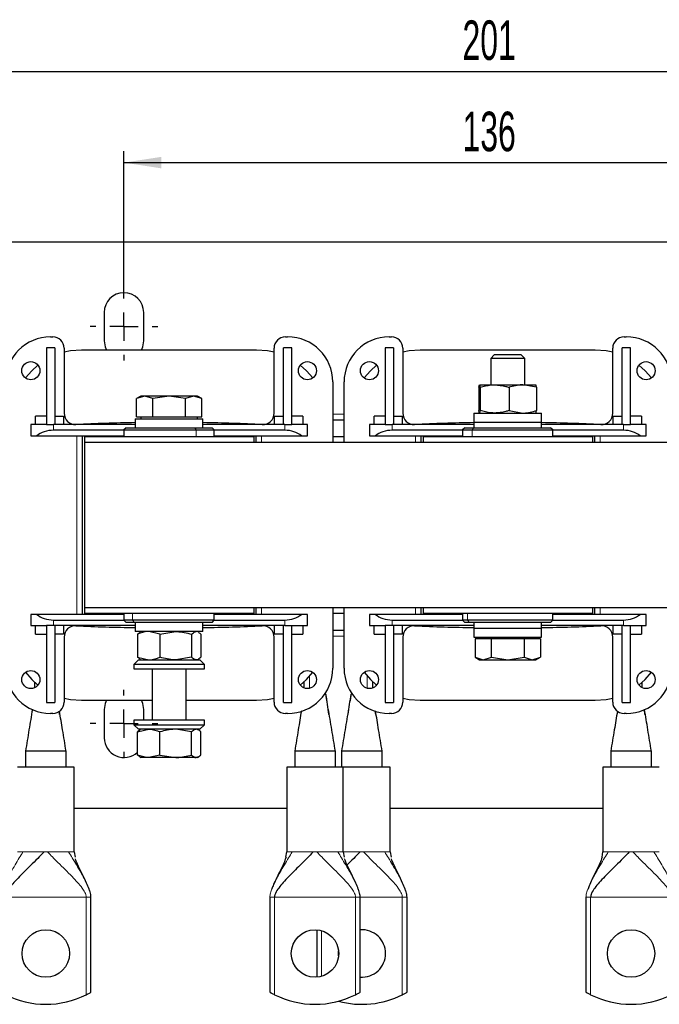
# Model space of a CAD drawing. Header units: millimetres. Extents: x 5 to 418, y 2 to 292.
# Tile 3 of 23: x 55 to 112, y 68 to 155. Entities that reach past the tile are written whole.
import ezdxf

# ---------------------------------------------------------------- set-up
doc = ezdxf.new("R2010")
doc.units = ezdxf.units.MM
doc.layers.add('SLD-0', color=7, linetype='Continuous')
doc.styles.add('SLDTEXTSTYLE0', font='TXT', dxfattribs={"width": 0.605})
doc.dimstyles.new('SLDDIMSTYLE0', dxfattribs={"dimtxt": 3.5, "dimasz": 3.302, "dimexe": 0, "dimexo": 0.0625, "dimgap": 0.875, "dimtad": 1, "dimlfac": 2, "dimrnd": 1e-09, "dimzin": 12, "dimdsep": 46, "dimtxsty": 'SLDTEXTSTYLE0', "dimsah": 1, "dimcen": 0.09, "dimadec": 0, "dimazin": 3, "dimtfac": 1, "dimtofl": 0, "dimtmove": 0, "dimatfit": 3, "dimfxl": 1, "dimfrac": 2, "dimtolj": 1, "dimtzin": 12, "dimarcsym": 0})

# ---------------------------------------------------------------- blocks, each defined once
blk = doc.blocks.new('_D_4')
at = {"layer": 'SLD-0'}
for p, q in [((48.466, 130.882), (48.466, 151.485)), ((148.966, 129.132), (148.966, 151.485)), ((48.466, 150.485), (148.966, 150.485))]:
    blk.add_line(p, q, dxfattribs=at)
for points in [[(48.466, 150.485), (51.768, 149.977), (51.768, 150.993)], [(148.966, 150.485), (145.664, 150.993), (145.664, 149.977)]]:
    blk.add_solid(points, dxfattribs=at)
at = {"layer": 'SLD-0', "insert": (94.705, 154.997), "char_height": 3.5, "attachment_point": 1, "style": 'SLDTEXTSTYLE0'}
blk.add_mtext('201', dxfattribs=at)
blk = doc.blocks.new('_D_5')
at = {"layer": 'SLD-0'}
for p, q in [((64.716, 130.882), (64.716, 143.405)), ((132.716, 130.882), (132.716, 143.405)), ((64.716, 142.405), (132.716, 142.405))]:
    blk.add_line(p, q, dxfattribs=at)
for points in [[(64.716, 142.405), (68.018, 141.897), (68.018, 142.913)], [(132.716, 142.405), (129.414, 142.913), (129.414, 141.897)]]:
    blk.add_solid(points, dxfattribs=at)
at = {"layer": 'SLD-0', "insert": (94.705, 146.916), "char_height": 3.5, "attachment_point": 1, "style": 'SLDTEXTSTYLE0'}
blk.add_mtext('136', dxfattribs=at)
blk = doc.blocks.new('SW_CENTERMARKSYMBOL_1')
at = {"layer": 'SLD-0', "color": 0}
for p, q in [((0, 2.5), (0, 3)), ((0, 0), (0, 1.25)), ((-2.5, 0), (-3, 0)), ((0, 0), (-1.25, 0)), ((0, 0), (0, -1.25)), ((0, 0), (1.25, 0)), ((2.5, 0), (3, 0)), ((0, -2.5), (0, -3))]:
    blk.add_line(p, q, dxfattribs=at)
blk = doc.blocks.new('SW_CENTERMARKSYMBOL_5')
at = {"layer": 'SLD-0', "color": 0}
for p, q in [((0, 2.5), (0, 3)), ((0, 0), (0, 1.25)), ((-2.5, 0), (-3, 0)), ((0, 0), (-1.25, 0)), ((0, 0), (0, -1.25)), ((0, 0), (1.25, 0)), ((2.5, 0), (3, 0)), ((0, -2.5), (0, -3))]:
    blk.add_line(p, q, dxfattribs=at)

msp = doc.modelspace()

# ---------------------------------------------------------------- linework, layer by layer
at = {"color": 7, "linetype": 'Continuous', "lineweight": 25}
for p, q in [((43.9657, 135.3816), (153.4657, 135.3816)), ((62.9657, 129.1316), (62.9657, 126.6316)), ((66.4657, 126.6316), (66.4657, 129.1316)), ((58.2157, 126.9816), (58.4157, 126.9816)), ((79.0157, 126.9816), (79.2157, 126.9816)), ((88.2157, 126.9816), (88.4157, 126.9816)), ((109.0157, 126.9816), (109.2157, 126.9816)), ((58.5907, 126.0066), (57.8407, 126.0066)), ((57.8407, 126.0066), (57.8407, 119.2066)), ((58.5907, 126.0066), (58.5907, 119.2066)), ((59.4157, 125.9816), (59.4157, 120.2135)), ((76.4657, 125.8066), (60.9657, 125.8066)), ((78.0157, 120.2135), (78.0157, 125.9816)), ((78.8407, 119.2066), (78.8407, 126.0066)), ((79.5907, 126.0066), (78.8407, 126.0066)), ((79.5907, 119.2066), (79.5907, 126.0066)), ((87.8407, 126.0066), (87.8407, 119.2066)), ((88.5907, 126.0066), (87.8407, 126.0066)), ((88.5907, 126.0066), (88.5907, 119.2066)), ((89.4157, 125.9816), (89.4157, 120.2135)), ((106.4657, 125.8066), (90.9657, 125.8066)), ((108.0157, 120.2135), (108.0157, 125.9816)), ((108.8407, 119.2066), (108.8407, 126.0066)), ((109.5907, 126.0066), (108.8407, 126.0066)), ((109.5907, 119.2066), (109.5907, 126.0066)), ((97.5225, 125.3816), (97.2157, 125.0748)), ((97.2157, 125.0748), (97.2157, 122.7316)), ((100.2157, 125.0748), (97.2157, 125.0748)), ((99.909, 125.3816), (97.5225, 125.3816)), ((100.2157, 125.0748), (99.909, 125.3816)), ((100.2157, 122.7316), (100.2157, 125.0748)), ((83.2157, 122.9816), (83.2157, 117.6316)), ((84.2157, 117.6316), (84.2157, 122.9816)), ((96.1618, 122.5083), (96.2176, 122.7316)), ((96.1618, 122.5083), (96.1618, 120.4548)), ((96.2176, 122.7316), (97.5503, 122.7316)), ((96.2734, 122.5083), (96.2734, 120.4548)), ((97.5503, 122.7316), (100.0485, 122.7316)), ((98.8273, 122.5083), (98.8273, 120.4548)), ((101.2696, 122.5083), (100.0485, 122.7316)), ((100.0485, 122.7316), (101.2138, 122.7316)), ((101.2696, 122.5083), (101.2138, 122.7316)), ((101.2696, 122.5083), (101.2696, 120.4548)), ((66.2157, 121.7316), (65.8289, 121.5083)), ((66.5506, 121.7316), (65.8289, 121.5083)), ((65.8289, 119.8816), (65.8289, 121.5083)), ((66.5506, 121.7316), (66.2157, 121.7316)), ((67.2723, 121.5083), (66.5506, 121.7316)), ((68.7157, 121.7316), (66.5506, 121.7316)), ((68.7157, 121.7316), (67.2723, 121.5083)), ((67.2723, 119.8816), (67.2723, 121.5083)), ((70.1591, 121.5083), (68.7157, 121.7316)), ((70.8808, 121.7316), (68.7157, 121.7316)), ((70.8808, 121.7316), (70.1591, 121.5083)), ((70.1591, 119.8816), (70.1591, 121.5083)), ((71.6025, 121.5083), (70.8808, 121.7316)), ((71.2157, 121.7316), (70.8808, 121.7316)), ((71.6025, 121.5083), (71.2157, 121.7316)), ((71.6025, 119.8816), (71.6025, 121.5083)), ((96.2734, 120.4548), (96.2176, 120.2316)), ((98.8273, 120.4548), (100.0485, 120.2316)), ((56.8657, 119.2066), (56.8657, 119.9566)), ((57.8407, 119.9566), (56.8657, 119.9566)), ((58.5907, 119.9566), (59.3657, 119.9566)), ((59.3657, 119.9566), (59.3657, 119.2066)), ((65.7157, 119.7316), (65.7157, 118.9316)), ((65.7157, 119.7316), (71.7157, 119.7316)), ((65.8289, 119.8816), (66.5506, 119.8816)), ((66.2157, 119.8816), (66.2157, 119.7316)), ((66.5506, 119.8816), (67.2723, 119.8816)), ((67.2723, 119.8816), (68.7157, 119.8816)), ((68.7157, 119.8816), (70.1591, 119.8816)), ((70.1591, 119.8816), (70.8808, 119.8816)), ((70.8808, 119.8816), (71.6025, 119.8816)), ((71.2157, 119.7316), (71.2157, 119.8816)), ((71.7157, 118.9316), (71.7157, 119.7316)), ((78.0657, 119.2066), (78.0657, 119.9566)), ((78.0657, 119.9566), (78.8407, 119.9566)), ((80.5657, 119.9566), (79.5907, 119.9566)), ((80.5657, 119.9566), (80.5657, 119.2066)), ((83.2157, 119.6316), (84.2157, 119.6316)), ((87.8407, 119.9566), (86.8657, 119.9566)), ((86.8657, 119.2066), (86.8657, 119.9566)), ((88.5907, 119.9566), (89.3657, 119.9566)), ((89.3657, 119.9566), (89.3657, 119.2066)), ((95.7157, 120.2316), (95.7157, 119.4316)), ((95.7157, 120.2316), (101.7157, 120.2316)), ((101.7157, 119.4316), (101.7157, 120.2316)), ((108.0657, 119.2066), (108.0657, 119.9566)), ((108.0657, 119.9566), (108.8407, 119.9566)), ((110.5657, 119.9566), (109.5907, 119.9566)), ((110.5657, 119.9566), (110.5657, 119.2066)), ((56.4657, 119.2066), (56.4657, 118.2066)), ((57.8407, 119.2066), (56.4657, 119.2066)), ((57.8407, 119.2066), (57.8412, 119.2066)), ((57.8412, 119.2066), (58.4657, 119.2066)), ((65.7157, 119.2066), (58.4657, 119.2066)), ((64.7157, 118.7066), (58.4657, 118.7066)), ((64.9157, 118.9316), (64.7157, 118.7316)), ((64.7157, 118.7316), (64.7157, 118.1316)), ((64.7157, 118.7316), (71.0998, 118.7316)), ((64.9157, 118.9316), (70.9806, 118.9316)), ((70.9806, 118.9316), (72.5157, 118.9316)), ((71.0998, 118.7316), (72.7157, 118.7316)), ((78.9657, 119.2066), (71.7157, 119.2066)), ((72.7157, 118.7316), (72.5157, 118.9316)), ((72.7157, 118.1316), (72.7157, 118.7316)), ((78.9657, 118.7066), (72.7157, 118.7066)), ((78.9657, 119.2066), (79.5902, 119.2066)), ((79.5902, 119.2066), (79.5907, 119.2066)), ((80.9657, 119.2066), (79.5907, 119.2066)), ((80.9657, 118.2066), (80.9657, 119.2066)), ((86.4657, 119.2066), (86.4657, 118.2066)), ((87.8407, 119.2066), (86.4657, 119.2066)), ((87.8407, 119.2066), (87.8412, 119.2066)), ((87.8412, 119.2066), (88.4657, 119.2066)), ((95.7157, 119.2066), (88.4657, 119.2066)), ((94.7157, 118.7066), (88.4657, 118.7066)), ((94.9157, 118.9316), (94.7157, 118.7316)), ((94.7157, 118.7316), (94.7157, 118.1316)), ((94.7157, 118.7316), (95.5547, 118.7316)), ((94.9157, 118.9316), (95.7127, 118.9316)), ((95.5547, 118.7316), (102.7157, 118.7316)), ((95.7127, 118.9316), (102.5157, 118.9316)), ((95.7157, 119.4316), (95.7157, 118.9316)), ((95.7157, 119.4316), (101.7157, 119.4316)), ((101.7157, 118.9316), (101.7157, 119.4316)), ((108.9657, 119.2066), (101.7157, 119.2066)), ((102.7157, 118.7316), (102.5157, 118.9316)), ((102.7157, 118.1316), (102.7157, 118.7316)), ((108.9657, 118.7066), (102.7157, 118.7066)), ((108.9657, 119.2066), (109.5902, 119.2066)), ((109.5902, 119.2066), (109.5907, 119.2066)), ((110.9657, 119.2066), (109.5907, 119.2066)), ((110.9657, 118.2066), (110.9657, 119.2066)), ((56.4657, 118.2066), (56.9901, 118.2066)), ((56.9901, 118.2066), (64.7157, 118.2066)), ((61.0407, 102.4066), (61.0407, 118.2066)), ((61.2157, 118.1316), (61.2157, 117.6316)), ((76.2157, 118.1316), (61.2157, 118.1316)), ((72.7157, 118.2066), (80.4413, 118.2066)), ((76.2157, 118.1316), (76.2157, 117.6316)), ((76.3907, 118.2066), (76.3907, 117.6316)), ((80.4413, 118.2066), (80.9657, 118.2066)), ((84.2157, 118.1316), (83.2157, 118.1316)), ((86.4657, 118.2066), (86.9901, 118.2066)), ((86.9901, 118.2066), (94.7157, 118.2066)), ((91.0407, 117.6316), (91.0407, 118.2066)), ((91.2157, 118.1316), (91.2157, 117.6316)), ((106.2157, 118.1316), (91.2157, 118.1316)), ((102.7157, 118.2066), (110.4413, 118.2066)), ((106.2157, 118.1316), (106.2157, 117.6316)), ((106.3907, 118.2066), (106.3907, 117.6316)), ((110.4413, 118.2066), (110.9657, 118.2066)), ((61.2157, 117.6316), (61.2157, 102.9816)), ((136.2157, 117.6316), (61.2157, 117.6316)), ((61.2157, 102.9816), (61.2157, 102.4816)), ((136.2157, 102.9816), (61.2157, 102.9816)), ((76.2157, 102.9816), (76.2157, 102.4816)), ((76.3907, 102.9816), (76.3907, 102.4066)), ((83.2157, 102.9816), (83.2157, 97.6316)), ((84.2157, 97.6316), (84.2157, 102.9816)), ((91.0407, 102.4066), (91.0407, 102.9816)), ((91.2157, 102.9816), (91.2157, 102.4816)), ((106.2157, 102.9816), (106.2157, 102.4816)), ((106.3907, 102.9816), (106.3907, 102.4066)), ((56.4657, 102.4066), (56.4657, 101.4066)), ((56.9901, 102.4066), (56.4657, 102.4066)), ((64.7157, 102.4066), (56.9901, 102.4066)), ((76.2157, 102.4816), (61.2157, 102.4816)), ((64.7157, 102.4816), (64.7157, 101.8816)), ((72.7157, 101.8816), (72.7157, 102.4816)), ((80.4413, 102.4066), (72.7157, 102.4066)), ((80.9657, 102.4066), (80.4413, 102.4066)), ((80.9657, 101.4066), (80.9657, 102.4066)), ((84.2157, 102.4816), (83.2157, 102.4816)), ((86.4657, 102.4066), (86.4657, 101.4066)), ((86.9901, 102.4066), (86.4657, 102.4066)), ((94.7157, 102.4066), (86.9901, 102.4066)), ((106.2157, 102.4816), (91.2157, 102.4816)), ((94.7157, 102.4816), (94.7157, 101.8816)), ((102.7157, 101.8816), (102.7157, 102.4816)), ((110.4413, 102.4066), (102.7157, 102.4066)), ((110.9657, 102.4066), (110.4413, 102.4066)), ((110.9657, 101.4066), (110.9657, 102.4066)), ((56.4657, 101.4066), (57.8407, 101.4066)), ((56.8657, 100.6566), (56.8657, 101.4066)), ((57.8407, 101.4066), (57.8412, 101.4066)), ((57.8407, 101.4066), (57.8407, 94.6066)), ((58.4657, 101.4066), (57.8412, 101.4066)), ((58.4657, 101.9066), (64.7157, 101.9066)), ((65.7157, 101.4066), (58.4657, 101.4066)), ((58.5907, 101.4066), (58.5907, 94.6066)), ((59.3657, 101.4066), (59.3657, 100.6566)), ((64.7157, 101.8816), (64.9157, 101.6816)), ((65.4827, 101.8816), (64.7157, 101.8816)), ((65.6444, 101.6816), (64.9157, 101.6816)), ((72.7157, 101.8816), (65.4827, 101.8816)), ((72.5157, 101.6816), (65.6444, 101.6816)), ((65.7157, 101.6816), (65.7157, 100.8816)), ((71.7157, 100.8816), (71.7157, 101.6816)), ((78.9657, 101.4066), (71.7157, 101.4066)), ((72.5157, 101.6816), (72.7157, 101.8816)), ((72.7157, 101.9066), (78.9657, 101.9066)), ((78.0657, 100.6566), (78.0657, 101.4066)), ((78.8407, 94.6066), (78.8407, 101.4066)), ((78.9657, 101.4066), (79.5902, 101.4066)), ((79.5907, 101.4066), (79.5902, 101.4066)), ((79.5907, 101.4066), (80.9657, 101.4066)), ((79.5907, 94.6066), (79.5907, 101.4066)), ((80.5657, 101.4066), (80.5657, 100.6566)), ((86.4657, 101.4066), (87.8407, 101.4066)), ((86.8657, 100.6566), (86.8657, 101.4066)), ((87.8407, 101.4066), (87.8412, 101.4066)), ((87.8407, 101.4066), (87.8407, 94.6066)), ((88.4657, 101.4066), (87.8412, 101.4066)), ((88.4657, 101.9066), (94.7157, 101.9066)), ((95.7157, 101.4066), (88.4657, 101.4066)), ((88.5907, 101.4066), (88.5907, 94.6066)), ((89.3657, 101.4066), (89.3657, 100.6566)), ((94.7157, 101.8816), (94.9157, 101.6816)), ((95.1575, 101.8816), (94.7157, 101.8816)), ((95.3355, 101.6816), (94.9157, 101.6816)), ((102.7157, 101.8816), (95.1575, 101.8816)), ((102.5157, 101.6816), (95.3355, 101.6816)), ((95.7157, 101.6816), (95.7157, 101.1816)), ((95.7157, 101.1816), (95.7157, 100.3816)), ((95.7157, 101.1816), (101.7157, 101.1816)), ((101.7157, 101.1816), (101.7157, 101.6816)), ((108.9657, 101.4066), (101.7157, 101.4066)), ((101.7157, 100.3816), (101.7157, 101.1816)), ((102.5157, 101.6816), (102.7157, 101.8816)), ((102.7157, 101.9066), (108.9657, 101.9066)), ((108.0657, 100.6566), (108.0657, 101.4066)), ((108.8407, 94.6066), (108.8407, 101.4066)), ((108.9657, 101.4066), (109.5902, 101.4066)), ((109.5907, 101.4066), (109.5902, 101.4066)), ((109.5907, 101.4066), (110.9657, 101.4066)), ((109.5907, 94.6066), (109.5907, 101.4066)), ((110.5657, 101.4066), (110.5657, 100.6566)), ((56.8657, 100.6566), (57.8407, 100.6566)), ((59.3657, 100.6566), (58.5907, 100.6566)), ((59.4157, 100.3996), (59.4157, 94.6316)), ((71.7157, 100.8816), (65.7157, 100.8816)), ((65.9114, 100.6583), (66.1157, 100.7983)), ((65.9114, 100.6583), (65.9114, 98.6048)), ((66.2157, 100.8816), (66.1114, 100.8213)), ((67.9069, 100.6583), (66.9092, 100.8816)), ((67.9069, 100.6583), (69.309, 100.8816)), ((67.9069, 100.6583), (67.9069, 98.6048)), ((70.7112, 100.6583), (70.7112, 98.6048)), ((71.32, 100.8213), (71.2157, 100.8816)), ((71.52, 100.6583), (71.52, 98.6048)), ((78.0157, 94.6316), (78.0157, 100.3996)), ((78.8407, 100.6566), (78.0657, 100.6566)), ((79.5907, 100.6566), (80.5657, 100.6566)), ((84.2157, 100.9816), (83.2157, 100.9816)), ((86.8657, 100.6566), (87.8407, 100.6566)), ((89.3657, 100.6566), (88.5907, 100.6566)), ((89.4157, 100.3996), (89.4157, 94.6316)), ((95.7157, 100.3816), (101.7157, 100.3816)), ((96.2157, 100.3816), (96.2157, 100.2316)), ((101.2157, 100.2316), (101.2157, 100.3816)), ((108.0157, 94.6316), (108.0157, 100.3996)), ((108.8407, 100.6566), (108.0657, 100.6566)), ((109.5907, 100.6566), (110.5657, 100.6566)), ((95.8289, 100.2316), (95.8289, 98.6048)), ((96.5506, 100.2316), (95.8289, 100.2316)), ((97.2723, 100.2316), (96.5506, 100.2316)), ((97.2723, 98.6048), (97.2723, 100.2316)), ((98.7157, 100.2316), (97.2723, 100.2316)), ((100.1591, 100.2316), (98.7157, 100.2316)), ((100.1591, 100.2316), (100.1591, 98.6048)), ((100.8808, 100.2316), (100.1591, 100.2316)), ((101.6025, 100.2316), (100.8808, 100.2316)), ((101.6025, 100.2316), (101.6025, 98.6048)), ((65.9114, 98.6048), (66.9092, 98.3816)), ((66.1157, 98.4648), (65.9114, 98.6048)), ((70.7112, 98.6048), (69.309, 98.3816)), ((95.8289, 98.6048), (96.2157, 98.3816)), ((95.8289, 98.6048), (96.5506, 98.3816)), ((96.5506, 98.3816), (97.2723, 98.6048)), ((97.2723, 98.6048), (98.7157, 98.3816)), ((98.7157, 98.3816), (100.1591, 98.6048)), ((100.1591, 98.6048), (100.8808, 98.3816)), ((100.8808, 98.3816), (101.6025, 98.6048)), ((101.2157, 98.3816), (101.6025, 98.6048)), ((65.9907, 98.3816), (65.5907, 97.9816)), ((65.5907, 97.9816), (65.5907, 97.5816)), ((71.8407, 97.9816), (65.5907, 97.9816)), ((65.9907, 98.3816), (71.4407, 98.3816)), ((66.1114, 98.4418), (66.2157, 98.3816)), ((71.2157, 98.3816), (71.32, 98.4418)), ((71.8407, 97.9816), (71.4407, 98.3816)), ((71.8407, 97.5816), (71.8407, 97.9816)), ((96.2157, 98.3816), (96.5506, 98.3816)), ((96.5506, 98.3816), (98.7157, 98.3816)), ((98.7157, 98.3816), (100.8808, 98.3816)), ((100.8808, 98.3816), (101.2157, 98.3816)), ((65.5907, 97.5816), (71.8407, 97.5816)), ((67.2157, 97.5816), (67.2157, 93.0316)), ((70.2157, 93.0316), (70.2157, 97.5816)), ((56.8157, 95.9122), (56.8157, 96.3832)), ((80.6657, 95.8899), (80.6657, 96.4281)), ((86.7657, 95.8899), (86.7657, 96.4281)), ((110.6157, 95.9122), (110.6157, 96.3832)), ((82.5735, 95.3066), (82.5177, 95.3066)), ((82.6157, 95.3066), (82.5735, 95.3066)), ((57.8407, 94.6066), (58.5907, 94.6066)), ((60.9657, 94.8066), (67.2157, 94.8066)), ((70.2157, 94.8066), (76.4657, 94.8066)), ((78.8407, 94.6066), (79.5907, 94.6066)), ((87.8407, 94.6066), (88.5907, 94.6066)), ((90.9657, 94.8066), (106.4657, 94.8066)), ((108.8407, 94.6066), (109.5907, 94.6066)), ((58.4157, 93.6316), (58.2157, 93.6316)), ((59.019, 93.5443), (58.9833, 93.8313)), ((62.9657, 93.9816), (62.9657, 91.4816)), ((66.4657, 93.0316), (66.4657, 93.9816)), ((79.2157, 93.6316), (79.0157, 93.6316)), ((87.0191, 93.5439), (86.9777, 93.8762)), ((88.4157, 93.6316), (88.2157, 93.6316)), ((109.2157, 93.6316), (109.0157, 93.6316)), ((110.869, 93.5443), (110.8153, 93.9756)), ((65.5907, 93.0316), (65.5907, 92.6316)), ((71.8407, 93.0316), (65.5907, 93.0316)), ((65.5907, 92.6316), (65.9907, 92.2316)), ((65.5907, 92.6316), (71.8407, 92.6316)), ((71.4407, 92.2316), (71.8407, 92.6316)), ((71.8407, 92.6316), (71.8407, 93.0316)), ((65.9114, 92.0083), (66.9092, 92.2316)), ((66.1157, 92.1483), (65.9114, 92.0083)), ((65.9114, 89.9548), (65.9114, 92.0083)), ((71.4407, 92.2316), (65.9907, 92.2316)), ((66.2157, 92.2316), (66.1114, 92.1713)), ((67.9069, 89.9548), (67.9069, 92.0083)), ((70.7112, 92.0083), (69.309, 92.2316)), ((70.7112, 89.9548), (70.7112, 92.0083)), ((71.32, 92.1713), (71.2157, 92.2316)), ((71.52, 89.9548), (71.52, 92.0083)), ((55.9907, 90.3066), (55.9907, 88.8816)), ((59.5907, 90.3066), (55.9907, 90.3066)), ((59.5907, 88.8816), (59.5907, 90.3066)), ((65.9114, 89.9548), (66.1157, 89.8148)), ((67.9069, 89.9548), (66.9092, 89.7316)), ((67.9069, 89.9548), (69.309, 89.7316)), ((79.8407, 90.3066), (79.8407, 88.8816)), ((83.4407, 88.8816), (83.4407, 90.3066)), ((83.9907, 90.3066), (83.9907, 88.8816)), ((87.5907, 88.8816), (87.5907, 90.3066)), ((107.8407, 90.3066), (107.8407, 88.8816)), ((111.4407, 90.3066), (107.8407, 90.3066)), ((111.4407, 88.8816), (111.4407, 90.3066)), ((66.1114, 89.7918), (66.2157, 89.7316)), ((66.9092, 89.7316), (66.2157, 89.7316)), ((69.309, 89.7316), (66.9092, 89.7316)), ((71.1156, 89.7316), (69.309, 89.7316)), ((71.2157, 89.7316), (71.1156, 89.7316)), ((71.2157, 89.7316), (71.32, 89.7918)), ((60.2907, 88.8816), (55.2907, 88.8816)), ((60.2907, 81.3816), (60.2907, 88.8816)), ((79.1407, 88.8816), (79.1407, 81.3816)), ((84.1407, 88.8816), (79.1407, 88.8816)), ((84.1407, 81.3816), (84.1407, 88.8816)), ((88.2907, 88.8816), (84.1407, 88.8816)), ((88.2907, 81.3816), (88.2907, 88.8816)), ((107.1407, 88.8816), (107.1407, 81.3816)), ((112.1407, 88.8816), (107.1407, 88.8816)), ((79.1407, 85.2316), (60.2907, 85.2316)), ((107.1407, 85.2316), (88.2907, 85.2316)), ((60.2907, 81.3816), (60.3799, 80.9206)), ((79.0669, 80.9209), (79.1407, 81.3816)), ((84.1407, 81.3816), (84.2299, 80.9206)), ((88.2907, 81.3816), (88.3799, 80.9206)), ((107.0669, 80.9209), (107.1407, 81.3816)), ((61.7907, 68.9533), (61.7907, 77.3816)), ((77.6407, 77.3816), (77.6407, 68.9533)), ((85.6407, 68.9533), (85.6407, 77.3816)), ((89.7907, 68.9533), (89.7907, 77.3816)), ((105.6407, 77.3816), (105.6407, 68.9533)), ((81.7907, 74.4762), (81.7907, 70.2869))]:
    msp.add_line(p, q, dxfattribs=at)
at = {"color": 7, "linetype": 'Continuous', "lineweight": 18}
for p, q in [((83.2157, 120.1316), (84.2157, 120.1316)), ((58.4657, 118.7066), (58.4657, 119.2066)), ((70.9806, 118.9316), (71.0998, 118.7316)), ((71.0998, 118.1316), (71.0998, 118.7316)), ((78.9657, 118.7066), (78.9657, 119.2066)), ((88.4657, 118.7066), (88.4657, 119.2066)), ((95.7127, 118.9316), (95.5547, 118.7316)), ((95.5547, 118.1316), (95.5547, 118.7316)), ((108.9657, 118.7066), (108.9657, 119.2066)), ((60.5407, 118.2066), (60.5407, 102.4066)), ((76.8907, 117.6316), (76.8907, 118.2066)), ((90.5407, 118.2066), (90.5407, 117.6316)), ((106.8907, 117.6316), (106.8907, 118.2066)), ((76.8907, 102.4066), (76.8907, 102.9816)), ((90.5407, 102.9816), (90.5407, 102.4066)), ((106.8907, 102.4066), (106.8907, 102.9816)), ((65.4827, 102.4816), (65.4827, 101.8816)), ((95.1575, 102.4816), (95.1575, 101.8816)), ((58.4657, 101.4066), (58.4657, 101.9066)), ((65.6444, 101.6816), (65.4827, 101.8816)), ((78.9657, 101.4066), (78.9657, 101.9066)), ((88.4657, 101.4066), (88.4657, 101.9066)), ((95.3355, 101.6816), (95.1575, 101.8816)), ((108.9657, 101.4066), (108.9657, 101.9066)), ((84.2157, 100.4816), (83.2157, 100.4816)), ((81.1657, 95.857), (81.1657, 96.9368)), ((86.2657, 95.857), (86.2657, 96.9368)), ((55.7682, 81.3816), (55.8457, 81.3816)), ((57.6337, 81.3816), (57.9477, 81.3816)), ((59.7357, 81.3816), (59.8132, 81.3816)), ((79.6182, 81.3816), (79.6957, 81.3816)), ((81.4837, 81.3816), (81.7977, 81.3816)), ((83.5857, 81.3816), (83.6632, 81.3816)), ((85.6337, 81.3816), (85.9477, 81.3816)), ((87.7357, 81.3816), (87.8132, 81.3816)), ((107.6182, 81.3816), (107.6957, 81.3816)), ((109.4837, 81.3816), (109.7977, 81.3816)), ((111.5857, 81.3816), (111.6632, 81.3816)), ((61.374, 77.3816), (54.2074, 77.3816)), ((61.374, 68.7289), (61.374, 77.3816)), ((85.224, 77.3816), (78.0574, 77.3816)), ((78.0574, 77.3816), (78.0574, 68.7289)), ((85.224, 68.7289), (85.224, 77.3816)), ((89.374, 77.3816), (85.6407, 77.3816)), ((89.374, 68.7289), (89.374, 77.3816)), ((113.224, 77.3816), (106.0574, 77.3816)), ((106.0574, 77.3816), (106.0574, 68.7289)), ((82.2074, 74.4037), (82.2074, 70.3595))]:
    msp.add_line(p, q, dxfattribs=at)
at = {"color": 7, "linetype": 'Continuous', "lineweight": 25, "flags": 128}
for points in [[(62.9657, 126.6316), (63.0514, 126.0908), (63.1724, 125.8066)], [(66.259, 125.8066), (66.3801, 126.0908), (66.4657, 126.6316)], [(60.9657, 125.8066), (59.988, 125.7296), (59.4157, 125.6113)], [(78.0157, 125.6113), (77.4434, 125.7296), (76.4657, 125.8066)], [(90.9657, 125.8066), (89.988, 125.7296), (89.4157, 125.6113)], [(108.0157, 125.6113), (107.4434, 125.7296), (106.4657, 125.8066)], [(57.1007, 124.4682), (56.5463, 123.976), (55.9898, 123.3385)], [(81.4416, 123.3385), (80.8851, 123.976), (80.3307, 124.4682)], [(87.1007, 124.4682), (86.5463, 123.976), (85.9898, 123.3385)], [(111.4416, 123.3385), (110.8851, 123.976), (110.3307, 124.4682)], [(55.9898, 97.2746), (56.5463, 96.6371), (57.1007, 96.1449)], [(80.3307, 96.1449), (80.8851, 96.6371), (81.4416, 97.2746)], [(85.9898, 97.2746), (86.5463, 96.6371), (87.1007, 96.1449)], [(110.3307, 96.1449), (110.8851, 96.6371), (111.4416, 97.2746)], [(59.4157, 95.0018), (59.988, 94.8835), (60.9657, 94.8066)], [(63.1724, 94.8066), (63.0514, 94.5223), (62.9657, 93.9816)], [(66.4657, 93.9816), (66.3801, 94.5223), (66.259, 94.8066)], [(76.4657, 94.8066), (77.4434, 94.8835), (78.0157, 95.0018)], [(89.4157, 95.0018), (89.988, 94.8835), (90.9657, 94.8066)], [(106.4657, 94.8066), (107.4434, 94.8835), (108.0157, 95.0018)]]:
    msp.add_lwpolyline(points, dxfattribs=at)
at = {"color": 7, "linetype": 'Continuous', "lineweight": 25}
for centre, radius in [((56.4657, 123.9816), 0.8), ((80.9657, 123.9816), 0.8), ((86.4657, 123.9816), 0.8), ((110.9657, 123.9816), 0.8), ((56.4657, 96.6316), 0.8), ((80.9657, 96.6316), 0.8), ((86.4657, 96.6316), 0.8), ((110.9657, 96.6316), 0.8), ((57.7907, 72.3816), 2.1), ((81.6407, 72.3816), 2.1), ((109.6407, 72.3816), 2.1)]:
    msp.add_circle(centre, radius, dxfattribs=at)
for centre, radius, start, end in [((64.7157, 129.1316), 1.75, 0, 180), ((58.2157, 122.9816), 4, 90, 180), ((58.4157, 125.9816), 1, 0, 90), ((79.0157, 125.9816), 1, 90, 180), ((79.2157, 122.9816), 4, 0, 90), ((88.2157, 122.9816), 4, 90, 180), ((88.4157, 125.9816), 1, 0, 90), ((109.0157, 125.9816), 1, 90, 180), ((109.2157, 122.9816), 4, 0, 90), ((60.4157, 120.2135), 1, 180, 272.664364), ((77.0157, 120.2135), 1, 267.335636, 0), ((90.4157, 120.2135), 1, 180, 272.664364), ((107.0157, 120.2135), 1, 267.335636, 0), ((68.7157, -58.145), 177.5516, 90.968144, 92.664364), ((68.7157, -58.145), 177.5516, 87.335636, 89.031856), ((98.7157, -58.145), 177.5516, 90.968144, 92.664364), ((98.7157, -58.145), 177.5516, 87.335636, 89.031856), ((60.4157, 100.3996), 1, 87.335636, 180), ((68.7157, 278.7581), 177.5516, 267.335636, 269.031856), ((68.7157, 278.7581), 177.5516, 270.968144, 272.664364), ((77.0157, 100.3996), 1, 0, 92.664364), ((90.4157, 100.3996), 1, 87.335636, 180), ((98.7157, 278.7581), 177.5516, 267.335636, 269.031856), ((98.7157, 278.7581), 177.5516, 270.968144, 272.664364), ((107.0157, 100.3996), 1, 0, 92.664364), ((58.2157, 97.6316), 4, 180, 270), ((79.2157, 97.6316), 4, 270, 0), ((88.2157, 97.6316), 4, 180, 270), ((109.2157, 97.6316), 4, 270, 0), ((58.4157, 94.6316), 1, 270, 0), ((79.0157, 94.6316), 1, 180, 270), ((88.4157, 94.6316), 1, 270, 0), ((109.0157, 94.6316), 1, 180, 270), ((64.7157, 91.4816), 1.75, 180, 313.09975), ((85.7907, 72.3816), 2.1, 0, 94.096044), ((85.7907, 72.3816), 2.1, 171.150275, 188.849725), ((85.7907, 72.3816), 2.1, 265.903956, 0), ((57.7907, 75.8816), 8, 243.389902, 296.610098), ((81.6407, 75.8816), 8, 243.389902, 296.610098), ((85.7907, 75.8816), 8, 254.96702, 296.610098), ((109.6407, 75.8816), 8, 243.389902, 296.610098)]:
    msp.add_arc(centre, radius, start, end, dxfattribs=at)
for centre, start_param, end_param in [((58.4657, 117.1681), 1.5707963, 2.400628), ((78.9657, 117.1681), 0.7409647, 1.5707963), ((88.4657, 117.1681), 1.5707963, 2.400628), ((108.9657, 117.1681), 0.7409647, 1.5707963), ((58.4657, 103.445), 3.8825574, 4.712389), ((78.9657, 103.445), 4.712389, 5.5422206), ((88.4657, 103.445), 3.8825574, 4.712389), ((108.9657, 103.445), 4.712389, 5.5422206)]:
    msp.add_ellipse(centre, major_axis=(2, 0), ratio=0.7692308, start_param=start_param, end_param=end_param, dxfattribs=at)
for points, knots in [([(96.2176, 122.7316), (96.2189, 122.7313), (96.2377, 122.7282), (96.2562, 122.6142), (96.2734, 122.5083)], [0, 0, 0, 0, 0.0702006, 1, 1, 1, 1]), ([(96.2734, 122.5083), (96.5915, 122.5984), (97.0126, 122.7176), (97.4447, 122.7288), (97.5503, 122.7316)], [0, 0, 0, 0, 0.7556342, 1, 1, 1, 1]), ([(97.5503, 122.7316), (97.8846, 122.7045), (98.317, 122.6695), (98.7329, 122.5381), (98.8273, 122.5083)], [0, 0, 0, 0, 0.7730974, 1, 1, 1, 1]), ([(100.0485, 122.7316), (100.0195, 122.7313), (99.6071, 122.7282), (99.203, 122.6142), (98.8273, 122.5083)], [0, 0, 0, 0, 0.0702006, 1, 1, 1, 1]), ([(96.2176, 120.2316), (96.2162, 120.2318), (96.1974, 120.235), (96.1789, 120.3489), (96.1618, 120.4548)], [0, 0, 0, 0, 0.0702006, 1, 1, 1, 1]), ([(97.5503, 120.2316), (97.4447, 120.2343), (97.0126, 120.2455), (96.5915, 120.3647), (96.2734, 120.4548)], [0, 0, 0, 0, 0.24436583, 1, 1, 1, 1]), ([(98.8273, 120.4548), (98.7329, 120.4257), (98.4784, 120.3471), (98.0527, 120.2539), (97.7185, 120.239), (97.5503, 120.2316)], [0, 0, 0, 0, 0.226601, 0.6108209, 1, 1, 1, 1]), ([(100.0485, 120.2316), (100.0774, 120.2318), (100.4898, 120.235), (100.8939, 120.3489), (101.2696, 120.4548)], [0, 0, 0, 0, 0.0702006, 1, 1, 1, 1]), ([(101.2138, 120.2316), (101.2152, 120.2318), (101.234, 120.235), (101.2525, 120.3489), (101.2696, 120.4548)], [0, 0, 0, 0, 0.07020058, 1, 1, 1, 1]), ([(66.9092, 100.8816), (66.8855, 100.8813), (66.5486, 100.8782), (66.2184, 100.7642), (65.9114, 100.6583)], [0, 0, 0, 0, 0.0702006, 1, 1, 1, 1]), ([(69.309, 100.8816), (69.3423, 100.8813), (69.8157, 100.8782), (70.2797, 100.7642), (70.7112, 100.6583)], [0, 0, 0, 0, 0.0702006, 1, 1, 1, 1]), ([(70.7112, 100.6583), (70.8119, 100.7484), (70.9453, 100.8676), (71.0821, 100.8788), (71.1156, 100.8816)], [0, 0, 0, 0, 0.7556342, 1, 1, 1, 1]), ([(71.3165, 100.7929), (71.3546, 100.7811), (71.4237, 100.7598), (71.4902, 100.6897), (71.52, 100.6583)], [0, 0, 0, 0, 0.5516276, 1, 1, 1, 1]), ([(66.9092, 98.3816), (66.9328, 98.3818), (67.2697, 98.385), (67.5999, 98.4989), (67.9069, 98.6048)], [0, 0, 0, 0, 0.0702006, 1, 1, 1, 1]), ([(69.309, 98.3816), (69.2758, 98.3818), (68.8023, 98.385), (68.3383, 98.4989), (67.9069, 98.6048)], [0, 0, 0, 0, 0.0702006, 1, 1, 1, 1]), ([(71.1156, 98.3816), (71.0821, 98.3843), (70.9453, 98.3955), (70.8119, 98.5147), (70.7112, 98.6048)], [0, 0, 0, 0, 0.2443658, 1, 1, 1, 1]), ([(71.52, 98.6048), (71.4901, 98.5757), (71.4095, 98.4971), (71.2747, 98.4039), (71.1688, 98.389), (71.1156, 98.3816)], [0, 0, 0, 0, 0.226601, 0.6108209, 1, 1, 1, 1]), ([(82.8691, 93.5439), (82.8352, 93.84), (82.7686, 94.4215), (82.6636, 95.036), (82.612, 95.3376)], [0, 0, 0, 0, 0.5091947, 1, 1, 1, 1]), ([(82.7054, 94.6823), (82.6845, 94.7912), (82.6449, 94.9975), (82.6259, 95.2075), (82.617, 95.3067)], [0, 0, 0, 0, 0.5276787, 1, 1, 1, 1]), ([(84.8194, 95.3376), (84.7678, 95.036), (84.6628, 94.4215), (84.5962, 93.84), (84.5623, 93.5439)], [0, 0, 0, 0, 0.4908053, 1, 1, 1, 1]), ([(84.8144, 95.3067), (84.8055, 95.2075), (84.7865, 94.9975), (84.7469, 94.7912), (84.726, 94.6823)], [0, 0, 0, 0, 0.4723213, 1, 1, 1, 1]), ([(84.8579, 95.3066), (84.8397, 95.3064), (84.8173, 95.3062), (84.816, 95.3065), (84.8157, 95.3066)], [0, 0, 0, 0, 0.8130013, 1, 1, 1, 1]), ([(56.6006, 93.9942), (56.5014, 93.3939), (56.2983, 92.1644), (56.0947, 90.9354), (55.9906, 90.3066)], [0, 0, 0, 0, 0.4882706, 1, 1, 1, 1]), ([(59.5908, 90.3066), (59.4867, 90.9354), (59.2913, 92.1148), (59.0964, 93.2947), (59.0054, 93.8454)], [0, 0, 0, 0, 0.53324616, 1, 1, 1, 1]), ([(80.4311, 93.8762), (80.3384, 93.3152), (80.1417, 92.125), (79.9447, 90.9354), (79.8406, 90.3066)], [0, 0, 0, 0, 0.4714038, 1, 1, 1, 1]), ([(83.4408, 90.3066), (83.3367, 90.9354), (83.1284, 92.1929), (82.9206, 93.4509), (82.8166, 94.0799)], [0, 0, 0, 0, 0.5000765, 1, 1, 1, 1]), ([(84.6148, 94.0799), (84.5108, 93.4509), (84.303, 92.1929), (84.0947, 90.9354), (83.9906, 90.3066)], [0, 0, 0, 0, 0.4999235, 1, 1, 1, 1]), ([(87.5908, 90.3066), (87.4867, 90.9354), (87.2899, 92.1235), (87.0935, 93.3121), (87.0011, 93.8716)], [0, 0, 0, 0, 0.52928603, 1, 1, 1, 1]), ([(108.4263, 93.8474), (108.3352, 93.296), (108.1402, 92.1155), (107.9447, 90.9354), (107.8406, 90.3066)], [0, 0, 0, 0, 0.4670542, 1, 1, 1, 1]), ([(111.4408, 90.3066), (111.3367, 90.9354), (111.1335, 92.1619), (110.9308, 93.389), (110.832, 93.9869)], [0, 0, 0, 0, 0.5127529, 1, 1, 1, 1]), ([(66.9092, 92.2316), (66.9328, 92.2313), (67.2697, 92.2282), (67.5999, 92.1142), (67.9069, 92.0083)], [0, 0, 0, 0, 0.0702006, 1, 1, 1, 1]), ([(69.309, 92.2316), (69.2758, 92.2313), (68.8023, 92.2282), (68.3383, 92.1142), (67.9069, 92.0083)], [0, 0, 0, 0, 0.0702006, 1, 1, 1, 1]), ([(71.1156, 92.2316), (71.0821, 92.2288), (70.9453, 92.2176), (70.8119, 92.0984), (70.7112, 92.0083)], [0, 0, 0, 0, 0.2443658, 1, 1, 1, 1]), ([(71.52, 92.0083), (71.4901, 92.0381), (71.3584, 92.1695), (71.2214, 92.2045), (71.1156, 92.2316)], [0, 0, 0, 0, 0.2269026, 1, 1, 1, 1]), ([(66.9092, 89.7316), (66.8855, 89.7318), (66.5486, 89.735), (66.2184, 89.8489), (65.9114, 89.9548)], [0, 0, 0, 0, 0.0702006, 1, 1, 1, 1]), ([(69.309, 89.7316), (69.3423, 89.7318), (69.8157, 89.735), (70.2797, 89.8489), (70.7112, 89.9548)], [0, 0, 0, 0, 0.07020058, 1, 1, 1, 1]), ([(70.7112, 89.9548), (70.8119, 89.8647), (70.9453, 89.7455), (71.0821, 89.7343), (71.1156, 89.7316)], [0, 0, 0, 0, 0.7556342, 1, 1, 1, 1]), ([(71.1156, 89.7316), (71.2214, 89.7586), (71.3584, 89.7936), (71.4901, 89.925), (71.52, 89.9548)], [0, 0, 0, 0, 0.7730974, 1, 1, 1, 1]), ([(83.4408, 90.3066), (83.4324, 90.3066), (83.4107, 90.3066), (83.1984, 90.3066), (82.7929, 90.3066), (82.2542, 90.3066), (81.647, 90.3066), (81.0394, 90.3066), (80.4982, 90.3066), (80.094, 90.3066), (79.8629, 90.3066), (79.8631, 90.3066), (79.8632, 90.3066)], [0, 0, 0, 0, 0.0691563, 0.1765272, 0.2839507, 0.3913069, 0.4986543, 0.6060797, 0.7134231, 0.8204436, 0.9274499, 1, 1, 1, 1]), ([(87.5682, 90.3066), (87.5743, 90.3066), (87.5994, 90.3066), (87.434, 90.3066), (87.0887, 90.3066), (86.6675, 90.3066), (86.1975, 90.3066), (85.6881, 90.3066), (85.1889, 90.3066), (84.741, 90.3066), (84.3604, 90.3066), (84.0503, 90.3066), (84.0104, 90.3066), (83.9906, 90.3066)], [0, 0, 0, 0, 0.034943, 0.1426192, 0.2498997, 0.3570399, 0.4101675, 0.5175143, 0.6247784, 0.6778492, 0.7850482, 0.8927966, 1, 1, 1, 1]), ([(57.6337, 81.3816), (57.4424, 81.181), (57.0112, 80.729), (56.2754, 80.0142), (55.5896, 79.3363), (54.9845, 78.6918), (54.5901, 78.2109), (54.3443, 77.8527), (54.2427, 77.5894), (54.2138, 77.4854), (54.2094, 77.414), (54.2074, 77.3816)], [0, 0, 0, 0, 0.12259763, 0.27623128, 0.55225329, 0.70546334, 0.83888288, 0.94869327, 0.96903421, 0.98590289, 1, 1, 1, 1]), ([(81.4837, 81.3816), (81.2924, 81.181), (80.8612, 80.729), (80.1254, 80.0142), (79.4396, 79.3363), (78.8345, 78.6918), (78.4401, 78.2109), (78.1943, 77.8527), (78.0927, 77.5894), (78.0638, 77.4854), (78.0594, 77.414), (78.0574, 77.3816)], [0, 0, 0, 0, 0.1225976, 0.2762313, 0.5522533, 0.7054633, 0.8388829, 0.9486933, 0.9690342, 0.9859029, 1, 1, 1, 1]), ([(85.6337, 81.3816), (85.4418, 81.1804), (85.0178, 80.7362), (84.6633, 80.3909), (84.4693, 80.2019)], [0, 0, 0, 0, 0.4528074, 1, 1, 1, 1]), ([(109.4837, 81.3816), (109.2924, 81.181), (108.8612, 80.729), (108.1254, 80.0142), (107.4396, 79.3363), (106.8345, 78.6918), (106.4401, 78.2109), (106.1943, 77.8527), (106.0927, 77.5894), (106.0638, 77.4854), (106.0594, 77.414), (106.0574, 77.3816)], [0, 0, 0, 0, 0.1225976, 0.2762313, 0.5522533, 0.7054633, 0.8388829, 0.9486933, 0.9690342, 0.9859029, 1, 1, 1, 1]), ([(61.7907, 77.3816), (61.7847, 77.4535), (61.7634, 77.7114), (61.6135, 78.1217), (61.3619, 78.7232), (61.0074, 79.4355), (60.6825, 80.0972), (60.4802, 80.559), (60.4237, 80.7247), (60.41, 80.7651)], [0, 0, 0, 0, 0.0514094, 0.1844582, 0.3451573, 0.6030323, 0.8736071, 0.9692321, 1, 1, 1, 1]), ([(79.0762, 80.9228), (79.0448, 80.8288), (78.9455, 80.5325), (78.7181, 80.0357), (78.3561, 79.2911), (78.0168, 78.6452), (77.8378, 78.1475), (77.7986, 78.0383)], [0, 0, 0, 0, 0.0822344, 0.2594458, 0.5047805, 0.8913452, 1, 1, 1, 1]), ([(85.6407, 77.3816), (85.6347, 77.4535), (85.6134, 77.7114), (85.4635, 78.1217), (85.2119, 78.7232), (84.8574, 79.4355), (84.5325, 80.0972), (84.3302, 80.559), (84.2737, 80.7247), (84.26, 80.7651)], [0, 0, 0, 0, 0.0514094, 0.1844582, 0.3451573, 0.6030323, 0.8736071, 0.9692321, 1, 1, 1, 1]), ([(89.7907, 77.3816), (89.7847, 77.4535), (89.7634, 77.7114), (89.6135, 78.1217), (89.3619, 78.7232), (89.0074, 79.4355), (88.6825, 80.0972), (88.4802, 80.559), (88.4237, 80.7247), (88.41, 80.7651)], [0, 0, 0, 0, 0.0514094, 0.1844582, 0.3451573, 0.6030323, 0.8736071, 0.9692321, 1, 1, 1, 1]), ([(107.0762, 80.9228), (107.0448, 80.8288), (106.9455, 80.5325), (106.7181, 80.0357), (106.3561, 79.2911), (106.0168, 78.6452), (105.8378, 78.1475), (105.7986, 78.0383)], [0, 0, 0, 0, 0.0822344, 0.2594458, 0.5047805, 0.8913452, 1, 1, 1, 1]), ([(61.374, 68.7289), (61.426, 68.7554), (61.5301, 68.8084), (61.6647, 68.8818), (61.7571, 68.9339), (61.7887, 68.9522), (61.7904, 68.9532), (61.7907, 68.9533)], [0, 0, 0, 0, 0.2506915, 0.5017292, 0.7396222, 0.946863, 1, 1, 1, 1]), ([(77.6407, 68.9533), (77.6445, 68.9511), (77.6521, 68.9467), (77.7105, 68.9134), (77.7988, 68.8642), (77.9177, 68.7999), (78.01, 68.753), (78.0574, 68.7289)], [0, 0, 0, 0, 0.1819631, 0.3635273, 0.5553872, 0.7717062, 1, 1, 1, 1]), ([(85.224, 68.7289), (85.276, 68.7554), (85.3801, 68.8084), (85.5147, 68.8818), (85.6071, 68.9339), (85.6387, 68.9522), (85.6404, 68.9532), (85.6407, 68.9533)], [0, 0, 0, 0, 0.2506915, 0.5017292, 0.7396222, 0.946863, 1, 1, 1, 1]), ([(89.374, 68.7289), (89.426, 68.7554), (89.5301, 68.8084), (89.6647, 68.8818), (89.7571, 68.9339), (89.7887, 68.9522), (89.7904, 68.9532), (89.7907, 68.9533)], [0, 0, 0, 0, 0.2506915, 0.5017292, 0.7396222, 0.946863, 1, 1, 1, 1]), ([(105.6407, 68.9533), (105.6445, 68.9511), (105.6521, 68.9467), (105.7105, 68.9134), (105.7988, 68.8642), (105.9177, 68.7999), (106.01, 68.753), (106.0574, 68.7289)], [0, 0, 0, 0, 0.1819631, 0.3635273, 0.5553872, 0.7717062, 1, 1, 1, 1])]:
    msp.add_open_spline(points, degree=3, knots=knots, dxfattribs=at)
at = {"color": 7, "linetype": 'Continuous', "lineweight": 18}
for points, knots in [([(53.7907, 77.3816), (53.7939, 77.4353), (53.8011, 77.5562), (53.8441, 77.7375), (53.9423, 78.0601), (54.2146, 78.6981), (54.6114, 79.4404), (55.0617, 80.2165), (55.4183, 80.8062), (55.6596, 81.203), (55.7682, 81.3816)], [0, 0, 0, 0, 0.0278108, 0.0625127, 0.1046261, 0.2303697, 0.5159442, 0.696325, 0.8633475, 1, 1, 1, 1]), ([(61.374, 77.3816), (61.3717, 77.4164), (61.3665, 77.4937), (61.3249, 77.6345), (61.2143, 77.88), (60.9736, 78.2355), (60.5964, 78.6913), (60.0971, 79.2249), (59.5225, 79.7998), (58.9433, 80.3675), (58.4197, 80.8829), (58.0948, 81.2261), (57.9477, 81.3816)], [0, 0, 0, 0, 0.0151409, 0.0335253, 0.0705613, 0.1611012, 0.2944393, 0.4475558, 0.625585, 0.7926757, 0.9061341, 1, 1, 1, 1]), ([(61.7907, 77.3816), (61.7875, 77.4353), (61.7803, 77.5562), (61.7373, 77.7375), (61.6391, 78.0601), (61.3668, 78.6981), (60.97, 79.4404), (60.5197, 80.2165), (60.1631, 80.8062), (59.9218, 81.203), (59.8132, 81.3816)], [0, 0, 0, 0, 0.0278108, 0.0625127, 0.1046261, 0.2303697, 0.5159442, 0.696325, 0.8633475, 1, 1, 1, 1]), ([(77.6407, 77.3816), (77.6439, 77.4353), (77.6511, 77.5562), (77.6941, 77.7375), (77.7923, 78.0601), (78.0646, 78.6981), (78.4614, 79.4404), (78.9117, 80.2165), (79.2683, 80.8062), (79.5096, 81.203), (79.6182, 81.3816)], [0, 0, 0, 0, 0.0278108, 0.0625127, 0.1046261, 0.2303697, 0.5159442, 0.696325, 0.8633475, 1, 1, 1, 1]), ([(85.224, 77.3816), (85.2217, 77.4164), (85.2165, 77.4937), (85.1749, 77.6345), (85.0643, 77.88), (84.8236, 78.2355), (84.4464, 78.6913), (83.9471, 79.2249), (83.3725, 79.7998), (82.7933, 80.3675), (82.2697, 80.8829), (81.9448, 81.2261), (81.7977, 81.3816)], [0, 0, 0, 0, 0.0151409, 0.0335253, 0.0705613, 0.1611012, 0.2944393, 0.4475558, 0.625585, 0.7926757, 0.9061341, 1, 1, 1, 1]), ([(85.6407, 77.3816), (85.6375, 77.4353), (85.6303, 77.5562), (85.5873, 77.7375), (85.4891, 78.0601), (85.2168, 78.6981), (84.82, 79.4404), (84.3697, 80.2165), (84.0131, 80.8062), (83.7718, 81.203), (83.6632, 81.3816)], [0, 0, 0, 0, 0.0278108, 0.0625127, 0.1046261, 0.2303697, 0.5159442, 0.696325, 0.8633475, 1, 1, 1, 1]), ([(84.1407, 81.3816), (84.1636, 81.3816), (84.3063, 81.3816), (84.6385, 81.3816), (85.1178, 81.3816), (85.4617, 81.3816), (85.6337, 81.3816)], [0, 0, 0, 0, 0.05983062, 0.37322041, 0.68661021, 1, 1, 1, 1]), ([(89.374, 77.3816), (89.3717, 77.4164), (89.3665, 77.4937), (89.3249, 77.6345), (89.2143, 77.88), (88.9736, 78.2355), (88.5964, 78.6913), (88.0971, 79.2249), (87.5225, 79.7998), (86.9433, 80.3675), (86.4197, 80.8829), (86.0948, 81.2261), (85.9477, 81.3816)], [0, 0, 0, 0, 0.0151409, 0.0335253, 0.0705613, 0.1611012, 0.2944393, 0.4475558, 0.625585, 0.7926757, 0.9061341, 1, 1, 1, 1]), ([(89.7907, 77.3816), (89.7875, 77.4353), (89.7803, 77.5562), (89.7373, 77.7375), (89.6391, 78.0601), (89.3668, 78.6981), (88.97, 79.4404), (88.5197, 80.2165), (88.1631, 80.8062), (87.9218, 81.203), (87.8132, 81.3816)], [0, 0, 0, 0, 0.0278108, 0.0625127, 0.1046261, 0.2303697, 0.5159442, 0.696325, 0.8633475, 1, 1, 1, 1]), ([(105.6407, 77.3816), (105.6439, 77.4353), (105.6511, 77.5562), (105.6941, 77.7375), (105.7923, 78.0601), (106.0646, 78.6981), (106.4614, 79.4404), (106.9117, 80.2165), (107.2683, 80.8062), (107.5096, 81.203), (107.6182, 81.3816)], [0, 0, 0, 0, 0.0278108, 0.0625127, 0.1046261, 0.2303697, 0.5159442, 0.696325, 0.8633475, 1, 1, 1, 1]), ([(113.224, 77.3816), (113.2217, 77.4164), (113.2165, 77.4937), (113.1749, 77.6345), (113.0643, 77.88), (112.8236, 78.2355), (112.4464, 78.6913), (111.9471, 79.2249), (111.3725, 79.7998), (110.7933, 80.3675), (110.2697, 80.8829), (109.9448, 81.2261), (109.7977, 81.3816)], [0, 0, 0, 0, 0.0151409, 0.0335253, 0.0705613, 0.1611012, 0.2944393, 0.4475558, 0.625585, 0.7926757, 0.9061341, 1, 1, 1, 1]), ([(113.6407, 77.3816), (113.6375, 77.4353), (113.6303, 77.5562), (113.5873, 77.7375), (113.4891, 78.0601), (113.2168, 78.6981), (112.82, 79.4404), (112.3697, 80.2165), (112.0131, 80.8062), (111.7718, 81.203), (111.6632, 81.3816)], [0, 0, 0, 0, 0.0278108, 0.0625127, 0.1046261, 0.2303697, 0.5159442, 0.696325, 0.8633475, 1, 1, 1, 1])]:
    msp.add_open_spline(points, degree=3, knots=knots, dxfattribs=at)
for points in [[(55.2907, 81.3816), (55.3121, 81.3816), (55.3549, 81.3816), (55.6304, 81.3816), (55.7682, 81.3816)], [(55.8457, 81.3816), (55.9622, 81.3816), (56.1952, 81.3816), (56.6354, 81.3816), (57.1185, 81.3816), (57.462, 81.3816), (57.6337, 81.3816)], [(57.9477, 81.3816), (58.1194, 81.3816), (58.4629, 81.3816), (58.946, 81.3816), (59.3862, 81.3816), (59.6192, 81.3816), (59.7357, 81.3816)], [(59.8132, 81.3816), (59.951, 81.3816), (60.2265, 81.3816), (60.2693, 81.3816), (60.2907, 81.3816)], [(79.1407, 81.3816), (79.1621, 81.3816), (79.2049, 81.3816), (79.4804, 81.3816), (79.6182, 81.3816)], [(79.6957, 81.3816), (79.8122, 81.3816), (80.0452, 81.3816), (80.4854, 81.3816), (80.9685, 81.3816), (81.312, 81.3816), (81.4837, 81.3816)], [(81.7977, 81.3816), (81.9694, 81.3816), (82.3129, 81.3816), (82.796, 81.3816), (83.2362, 81.3816), (83.4692, 81.3816), (83.5857, 81.3816)], [(83.6632, 81.3816), (83.801, 81.3816), (84.0765, 81.3816), (84.1193, 81.3816), (84.1407, 81.3816)], [(85.9477, 81.3816), (86.1194, 81.3816), (86.4629, 81.3816), (86.946, 81.3816), (87.3862, 81.3816), (87.6192, 81.3816), (87.7357, 81.3816)], [(87.8132, 81.3816), (87.951, 81.3816), (88.2265, 81.3816), (88.2693, 81.3816), (88.2907, 81.3816)], [(107.1407, 81.3816), (107.1621, 81.3816), (107.2049, 81.3816), (107.4804, 81.3816), (107.6182, 81.3816)], [(107.6957, 81.3816), (107.8122, 81.3816), (108.0452, 81.3816), (108.4854, 81.3816), (108.9685, 81.3816), (109.312, 81.3816), (109.4837, 81.3816)], [(109.7977, 81.3816), (109.9694, 81.3816), (110.3129, 81.3816), (110.796, 81.3816), (111.2362, 81.3816), (111.4692, 81.3816), (111.5857, 81.3816)], [(111.6632, 81.3816), (111.801, 81.3816), (112.0765, 81.3816), (112.1193, 81.3816), (112.1407, 81.3816)], [(61.7504, 77.3816), (61.7307, 77.3816), (61.6913, 77.3816), (61.5993, 77.3816), (61.4915, 77.3816), (61.4132, 77.3816), (61.374, 77.3816)], [(61.7907, 77.3816), (61.789, 77.3816), (61.7855, 77.3816), (61.7621, 77.3816), (61.7504, 77.3816)], [(77.681, 77.3816), (77.6693, 77.3816), (77.6459, 77.3816), (77.6424, 77.3816), (77.6407, 77.3816)], [(78.0574, 77.3816), (78.0182, 77.3816), (77.9399, 77.3816), (77.8322, 77.3816), (77.7401, 77.3816), (77.7007, 77.3816), (77.681, 77.3816)], [(85.6004, 77.3816), (85.5807, 77.3816), (85.5413, 77.3816), (85.4493, 77.3816), (85.3415, 77.3816), (85.2632, 77.3816), (85.224, 77.3816)], [(85.6407, 77.3816), (85.639, 77.3816), (85.6355, 77.3816), (85.6121, 77.3816), (85.6004, 77.3816)], [(89.7504, 77.3816), (89.7307, 77.3816), (89.6913, 77.3816), (89.5993, 77.3816), (89.4915, 77.3816), (89.4132, 77.3816), (89.374, 77.3816)], [(89.7907, 77.3816), (89.789, 77.3816), (89.7855, 77.3816), (89.7621, 77.3816), (89.7504, 77.3816)], [(105.681, 77.3816), (105.6693, 77.3816), (105.6459, 77.3816), (105.6424, 77.3816), (105.6407, 77.3816)], [(106.0574, 77.3816), (106.0182, 77.3816), (105.9399, 77.3816), (105.8322, 77.3816), (105.7401, 77.3816), (105.7007, 77.3816), (105.681, 77.3816)]]:
    msp.add_open_spline(points, degree=3, dxfattribs=at)

# ---------------------------------------------------------------- block references
at = {"layer": 'SLD-0'}
for name, p in [('SW_CENTERMARKSYMBOL_1', (64.7157, 127.8816)), ('SW_CENTERMARKSYMBOL_5', (64.7157, 92.7316))]:
    msp.add_blockref(name, p, dxfattribs=at)

# ---------------------------------------------------------------- dimensions: what is measured, and where the dimension line sits
for base, p1, p2, picture, middle in [((148.9657, 150.4853), (48.4657, 130.8816), (148.9657, 129.1316), '_D_4', (98.7157, 150.4853)), ((132.7157, 142.4045), (64.7157, 130.8816), (132.7157, 130.8816), '_D_5', (98.7157, 142.4045))]:
    dim = msp.add_linear_dim(base=base, p1=p1, p2=p2, dimstyle='SLDDIMSTYLE0', dxfattribs=at)
    dim.commit()
    dim.dimension.update_dxf_attribs({"geometry": picture, "text_midpoint": middle, "dimtype": 160})

doc.saveas('drawing.dxf')
